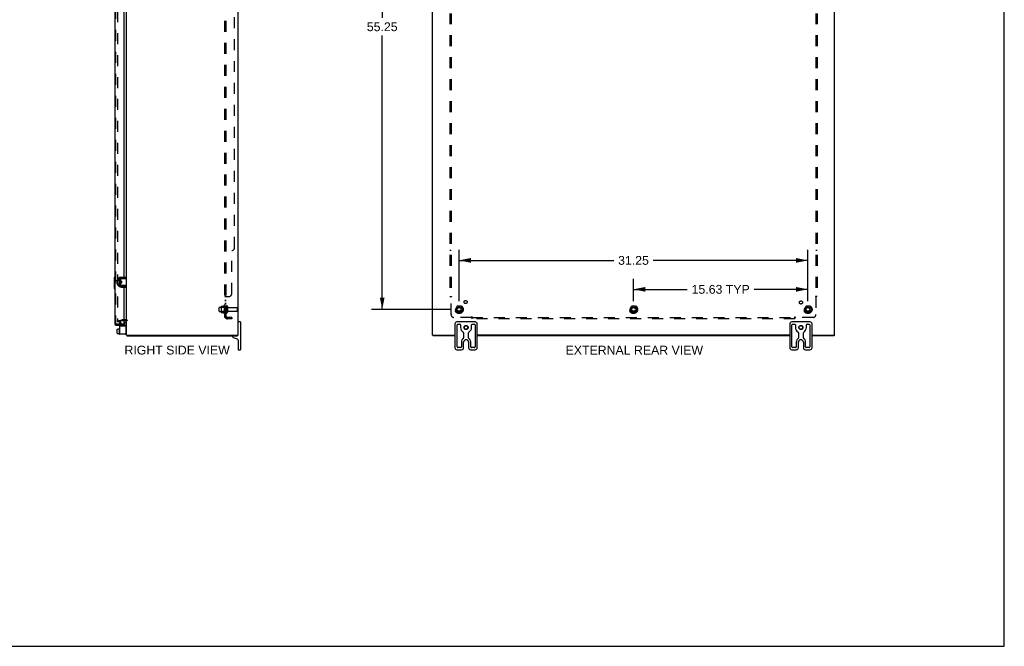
# Model space of a CAD drawing. Header units: inches. Extents: x 0 to 179, y 0 to 116.
# Tile 7 of 9: x 91 to 179, y 0 to 56. Entities that reach past the tile are written whole.
import ezdxf

# ---------------------------------------------------------------- set-up
doc = ezdxf.new("R2010")
doc.units = ezdxf.units.IN
doc.header["$LTSCALE"] = 9.842105
doc.header["$MEASUREMENT"] = 0
doc.linetypes.add('HIDDEN', pattern=[0.2, 0.1, -0.1])
doc.layers.get('0').update_dxf_attribs({"linetype": 'CONTINUOUS'})
for name, color, linetype in [('DEFAULT_2', 8, 'HIDDEN'), ('DIMENSIONS', 7, 'CONTINUOUS'), ('DOOR_ASSEMBLY', 7, 'CONTINUOUS'), ('SUBPANEL', 7, 'CONTINUOUS')]:
    doc.layers.add(name, color=color, linetype=linetype)
doc.styles.get("Standard").update_dxf_attribs({"font": 'arial.ttf'})
doc.dimstyles.new('DIMSTYLE_1', dxfattribs={"dimtxt": 0.789474, "dimasz": 1.052632, "dimexe": 0.09, "dimexo": 0.07, "dimgap": 0.0375, "dimtad": 0, "dimtih": 1, "dimtoh": 1, "dimzin": 4, "dimdsep": 46, "dimtxsty": 'Standard', "dimblk": '_FILLED', "dimblk1": '_FILLED', "dimblk2": '_FILLED', "dimcen": 0.09, "dimadec": 3, "dimazin": 1, "dimtfac": 1, "dimtdec": 3, "dimtofl": 0, "dimtmove": 0, "dimatfit": 3, "dimldrblk": '_FILLED', "dimfxl": 0, "dimtolj": 1, "dimtzin": 4, "dimarcsym": 0})

# ---------------------------------------------------------------- blocks, each defined once
blk = doc.blocks.new('_FILLED')
at = {"color": 0, "linetype": 'ByBlock'}
blk.add_solid([(0, 0), (-1, 0.2), (-1, -0.2)], dxfattribs=at)
blk = doc.blocks.new('*D11')
at = {"layer": 'DIMENSIONS', "color": 2, "linetype": 'Continuous'}
for p, q in [((129.358, 85.454), (122.258, 85.454)), ((123.205, 85.454), (123.205, 56.328)), ((123.205, 30.204), (123.205, 54.749)), ((129.358, 30.204), (122.258, 30.204))]:
    blk.add_line(p, q, dxfattribs=at)
at = {"layer": 'DIMENSIONS', "color": 2, "linetype": 'Continuous', "xscale": 1.0526315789, "yscale": 1.0526315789, "zscale": 1.0526315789}
for p, rotation in [((123.205, 85.454), 90), ((123.205, 30.204), 270)]:
    blk.add_blockref('_FILLED', p, dxfattribs=dict(at, rotation=rotation))
at = {"layer": 'DIMENSIONS', "color": 2, "linetype": 'Continuous', "insert": (123.205, 55.933), "char_height": 0.7895, "width": 2.75876, "attachment_point": 2, "line_spacing_factor": 0.9}
blk.add_mtext('55.25', dxfattribs=at)
blk = doc.blocks.new('*D12')
at = {"layer": 'DIMENSIONS', "color": 2, "linetype": 'Continuous'}
for p, q in [((130.095, 30.941), (130.095, 35.543)), ((161.345, 30.941), (161.345, 35.543)), ((130.095, 34.596), (143.946, 34.596)), ((161.345, 34.596), (147.494, 34.596))]:
    blk.add_line(p, q, dxfattribs=at)
at = {"layer": 'DIMENSIONS', "color": 2, "linetype": 'Continuous', "xscale": 1.0526315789, "yscale": 1.0526315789, "zscale": 1.0526315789, "rotation": 180}
blk.add_blockref('_FILLED', (130.095, 34.596), dxfattribs=at)
at = {"layer": 'DIMENSIONS', "color": 2, "linetype": 'Continuous', "xscale": 1.0526315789, "yscale": 1.0526315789, "zscale": 1.0526315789}
blk.add_blockref('_FILLED', (161.345, 34.596), dxfattribs=at)
at = {"layer": 'DIMENSIONS', "color": 2, "linetype": 'Continuous', "insert": (145.72, 34.991), "char_height": 0.7895, "width": 2.75876, "attachment_point": 2, "line_spacing_factor": 0.9}
blk.add_mtext('31.25', dxfattribs=at)
blk = doc.blocks.new('*D13')
at = {"layer": 'DIMENSIONS', "color": 2, "linetype": 'Continuous'}
for p, q in [((145.72, 30.941), (145.72, 32.946)), ((161.345, 30.941), (161.345, 32.946)), ((145.72, 31.999), (150.536, 31.999)), ((161.345, 31.999), (156.529, 31.999))]:
    blk.add_line(p, q, dxfattribs=at)
at = {"layer": 'DIMENSIONS', "color": 2, "linetype": 'Continuous', "xscale": 1.0526315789, "yscale": 1.0526315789, "zscale": 1.0526315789, "rotation": 180}
blk.add_blockref('_FILLED', (145.72, 31.999), dxfattribs=at)
at = {"layer": 'DIMENSIONS', "color": 2, "linetype": 'Continuous', "xscale": 1.0526315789, "yscale": 1.0526315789, "zscale": 1.0526315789}
blk.add_blockref('_FILLED', (161.345, 31.999), dxfattribs=at)
at = {"layer": 'DIMENSIONS', "color": 2, "linetype": 'Continuous', "insert": (153.533, 32.394), "char_height": 0.7895, "width": 5.20348, "attachment_point": 2, "line_spacing_factor": 0.9}
blk.add_mtext('15.63 TYP', dxfattribs=at)

msp = doc.modelspace()

# ---------------------------------------------------------------- linework, layer by layer
at = {"color": 7, "linetype": 'Continuous'}
for p, q in [((178.9474, 0), (178.9474, 115.7895)), ((99.4479, 32.6885), (99.4479, 32.8245)), ((99.4479, 32.6885), (99.5159, 32.6885)), ((99.4579, 32.8345), (99.6229, 32.8345)), ((99.5159, 32.6205), (99.5159, 32.6885)), ((99.6229, 32.898), (99.6229, 32.411)), ((99.6329, 32.908), (99.6529, 32.908)), ((99.6629, 32.9682), (99.6659, 32.9682)), ((99.7669, 32.937), (99.7669, 32.372)), ((99.7709, 32.7718), (99.7709, 32.957)), ((99.7809, 32.967), (100.3004, 32.967)), ((99.8309, 32.747), (99.7809, 32.747)), ((99.7971, 32.5619), (99.7971, 32.747)), ((99.7984, 32.6748), (99.7971, 32.6868)), ((99.8023, 32.6346), (99.7984, 32.6748)), ((99.8239, 32.6778), (99.8225, 32.6989)), ((99.8266, 32.6346), (99.8239, 32.6778)), ((100.2669, 32.997), (99.8269, 32.997)), ((99.8309, 32.747), (99.8309, 32.5619)), ((100.2669, 32.997), (100.2669, 33.101)), ((99.4479, 32.6205), (99.5159, 32.6205)), ((99.4479, 32.4745), (99.4479, 32.6205)), ((99.4579, 32.4645), (99.6229, 32.4645)), ((99.6329, 32.401), (99.6529, 32.401)), ((99.6629, 32.3408), (99.6659, 32.3408)), ((99.7709, 32.352), (99.7709, 32.5371)), ((99.8309, 32.5619), (99.7809, 32.5619)), ((100.3004, 32.342), (99.7809, 32.342)), ((99.8072, 32.5619), (99.8129, 32.5716)), ((99.8115, 32.5739), (99.8185, 32.5619)), ((99.828, 32.6134), (99.8266, 32.6346)), ((99.8269, 32.312), (100.2669, 32.312)), ((100.2276, 32.3494), (100.2204, 32.352)), ((100.2669, 32.312), (100.2669, 32.208)), ((99.4479, 28.0648), (99.4479, 28.4201)), ((99.4579, 28.4312), (99.5159, 28.4312)), ((99.4579, 28.4303), (99.5159, 28.4303)), ((99.5159, 28.4466), (99.6229, 28.4466)), ((99.5159, 28.4303), (99.5159, 28.4466)), ((99.6229, 28.4886), (99.6229, 28.0016)), ((99.6329, 28.4986), (99.6529, 28.4986)), ((100.1129, 29.032), (100.1129, 28.7169)), ((100.1229, 29.042), (100.2604, 29.042)), ((110.4754, 29.0795), (110.3254, 29.0795)), ((110.5004, 29.0545), (110.5004, 26.6045)), ((129.7203, 28.8945), (129.7203, 26.7645)), ((131.5353, 29.0795), (129.9053, 29.0795)), ((129.9203, 26.842), (129.9203, 28.817)), ((129.9828, 28.8795), (130.1678, 28.8795)), ((130.2303, 28.817), (130.2303, 28.5795)), ((131.2103, 28.5795), (131.2103, 28.817)), ((131.2728, 28.8795), (131.4578, 28.8795)), ((131.5203, 28.817), (131.5203, 26.842)), ((131.7203, 26.7645), (131.7203, 28.8945)), ((159.7203, 28.8945), (159.7203, 26.7645)), ((161.5353, 29.0795), (159.9053, 29.0795)), ((159.9203, 26.842), (159.9203, 28.817)), ((159.9828, 28.8795), (160.1678, 28.8795)), ((160.2303, 28.817), (160.2303, 28.5795)), ((161.2103, 28.5795), (161.2103, 28.817)), ((161.2728, 28.8795), (161.4578, 28.8795)), ((161.5203, 28.817), (161.5203, 26.842)), ((161.7203, 26.7645), (161.7203, 28.8945)), ((99.4579, 28.0545), (99.5159, 28.0545)), ((99.4579, 28.0536), (99.5159, 28.0536)), ((99.5159, 28.0371), (99.5159, 28.0545)), ((99.5159, 28.0371), (99.6229, 28.0371)), ((99.6329, 27.9916), (99.6529, 27.9916)), ((100.2204, 27.9795), (100.2069, 27.9795)), ((100.3004, 27.9045), (100.4034, 27.9045)), ((100.3234, 27.9045), (100.3234, 27.8295)), ((109.8004, 27.7695), (109.8004, 27.7515)), ((109.8398, 27.6951), (110.2082, 27.561)), ((110.2006, 27.9045), (110.2978, 27.9045)), ((110.2474, 27.9045), (110.2474, 27.8295)), ((110.3004, 27.4294), (110.3004, 26.6045)), ((127.7229, 27.9045), (127.822, 27.9045)), ((127.7533, 27.9045), (127.7533, 27.8295)), ((130.5013, 28.104), (130.5013, 27.6581)), ((130.9393, 27.6581), (130.9393, 28.104)), ((160.5013, 28.104), (160.5013, 27.6581)), ((160.9393, 27.6581), (160.9393, 28.104)), ((163.6131, 27.9045), (163.7178, 27.9045)), ((163.6873, 27.9045), (163.6873, 27.8295)), ((110.3254, 26.5795), (110.4754, 26.5795)), ((129.9053, 26.5795), (130.3163, 26.5795)), ((130.2388, 26.7795), (129.9828, 26.7795)), ((130.3013, 27.2675), (130.3013, 26.842)), ((130.5013, 26.7645), (130.5013, 27.2675)), ((130.9393, 27.2675), (130.9393, 26.7645)), ((131.1243, 26.5795), (131.5353, 26.5795)), ((131.1393, 26.842), (131.1393, 27.2675)), ((131.4578, 26.7795), (131.2018, 26.7795)), ((159.9053, 26.5795), (160.3163, 26.5795)), ((160.2388, 26.7795), (159.9828, 26.7795)), ((160.3013, 27.2675), (160.3013, 26.842)), ((160.5013, 26.7645), (160.5013, 27.2675)), ((160.9393, 27.2675), (160.9393, 26.7645)), ((161.1243, 26.5795), (161.5353, 26.5795)), ((161.1393, 26.842), (161.1393, 27.2675)), ((161.4578, 26.7795), (161.2018, 26.7795)), ((0, 0), (178.9474, 0))]:
    msp.add_line(p, q, dxfattribs=at)
at = {"color": 3, "linetype": 'Continuous'}
for p, q in [((100.3004, 27.9045), (100.3004, 87.7545)), ((110.3004, 27.9045), (110.3004, 87.7545)), ((127.7203, 27.9045), (127.7203, 87.7545)), ((163.7203, 27.9045), (163.7203, 87.7545)), ((99.6629, 32.9682), (99.6629, 32.3408)), ((99.8269, 33.101), (100.2669, 33.101)), ((99.8269, 32.208), (100.2669, 32.208)), ((100.0574, 29.2045), (100.2584, 29.2045)), ((99.6629, 28.7169), (100.2069, 28.7169)), ((99.6629, 28.7169), (99.6629, 27.9795)), ((100.2669, 28.0395), (100.2669, 28.6569)), ((100.2069, 27.9795), (99.6629, 27.9795)), ((100.3004, 27.9045), (100.3004, 27.9045)), ((100.3234, 27.8295), (110.2474, 27.8295)), ((100.4127, 27.9045), (110.1905, 27.9045)), ((110.2978, 27.9045), (110.3004, 27.9045)), ((127.7203, 27.9045), (127.7229, 27.9045)), ((129.7203, 27.8295), (127.7533, 27.8295)), ((127.8302, 27.9045), (129.7203, 27.9045)), ((159.7203, 27.9045), (131.7203, 27.9045)), ((159.7203, 27.8295), (131.7203, 27.8295)), ((161.7203, 27.9045), (163.6104, 27.9045)), ((163.6873, 27.8295), (161.7203, 27.8295)), ((163.7178, 27.9045), (163.7203, 27.9045))]:
    msp.add_line(p, q, dxfattribs=at)
at = {"color": 7, "linetype": 'Continuous'}
for points in [[(99.7709, 32.7718), (99.7709, 32.77), (99.771, 32.7683), (99.7711, 32.7667), (99.7713, 32.7651), (99.7715, 32.7637), (99.7718, 32.7622), (99.772, 32.7609), (99.7723, 32.7596), (99.7727, 32.7584), (99.773, 32.7572), (99.7734, 32.7561), (99.7738, 32.755), (99.7742, 32.7539), (99.7747, 32.7529), (99.7751, 32.752), (99.7756, 32.7511), (99.7762, 32.7503), (99.7767, 32.7495), (99.7773, 32.7488), (99.7779, 32.7482), (99.7786, 32.7477), (99.7793, 32.7473), (99.78, 32.7471), (99.7809, 32.747)], [(99.8225, 32.6989), (99.8218, 32.7091), (99.821, 32.7188), (99.8203, 32.728), (99.8197, 32.7366), (99.819, 32.7444), (99.8187, 32.747)], [(100.2204, 32.957), (100.2276, 32.9595), (100.2309, 32.9606), (100.2341, 32.9617), (100.2372, 32.9627), (100.2401, 32.9635), (100.2429, 32.9643), (100.2455, 32.965), (100.2481, 32.9656), (100.2505, 32.9661), (100.2528, 32.9665), (100.255, 32.9667), (100.2571, 32.9669), (100.2591, 32.967)], [(99.7709, 32.3917), (99.7694, 32.393), (99.768, 32.3946), (99.7669, 32.3962)], [(99.7809, 32.5619), (99.7801, 32.5618), (99.7793, 32.5616), (99.7786, 32.5612), (99.778, 32.5607), (99.7774, 32.5602), (99.7768, 32.5595), (99.7762, 32.5588), (99.7757, 32.558), (99.7752, 32.5571), (99.7748, 32.5562), (99.7743, 32.5552), (99.7739, 32.5542), (99.7735, 32.5531), (99.7731, 32.552), (99.7727, 32.5508), (99.7724, 32.5495), (99.7721, 32.5482), (99.7718, 32.5469), (99.7715, 32.5454), (99.7713, 32.5439), (99.7711, 32.5423), (99.771, 32.5407), (99.7709, 32.5389), (99.7709, 32.5371)], [(99.8115, 32.5739), (99.811, 32.5749), (99.8102, 32.5772), (99.8094, 32.5802), (99.8086, 32.5839), (99.8079, 32.5884), (99.8071, 32.5935), (99.8063, 32.5992), (99.8055, 32.6054), (99.8047, 32.6121), (99.8039, 32.6193), (99.8031, 32.6268), (99.8023, 32.6346)], [(99.8309, 32.5748), (99.8308, 32.5756), (99.8301, 32.5843), (99.8294, 32.5936), (99.8287, 32.6033), (99.828, 32.6134)], [(100.2591, 32.342), (100.2571, 32.342), (100.255, 32.3422), (100.2528, 32.3425), (100.2505, 32.3428), (100.2481, 32.3433), (100.2455, 32.3439), (100.2429, 32.3446), (100.2401, 32.3454), (100.2372, 32.3462), (100.2341, 32.3472), (100.2309, 32.3483), (100.2276, 32.3494)]]:
    msp.add_lwpolyline(points, dxfattribs=at)
for centre, radius in [((130.7203, 28.5795), 0.188), ((130.7203, 28.5795), 0.156), ((160.7203, 28.5795), 0.188), ((160.7203, 28.5795), 0.156)]:
    msp.add_circle(centre, radius, dxfattribs=at)
for centre, radius, start, end in [((99.4579, 32.8245), 0.01, 90, 180), ((99.6329, 32.898), 0.01, 90, 180), ((99.6529, 32.898), 0.01, 0, 90), ((99.7809, 32.9045), 0.0162, 128.109548, 149.75015), ((99.8269, 32.937), 0.06, 90, 180), ((99.7809, 32.957), 0.01, 90, 144.847701), ((99.4579, 32.4745), 0.01, 180, 270), ((99.6329, 32.411), 0.01, 180, 270), ((99.6529, 32.411), 0.01, 270, 360), ((99.7809, 32.4045), 0.0162, 210.24985, 231.890452), ((99.8269, 32.372), 0.06, 180, 270), ((99.7809, 32.352), 0.01, 180, 189.022484), ((99.7809, 32.352), 0.01, 214.843837, 270), ((99.6329, 28.4886), 0.01, 90, 180.000005), ((99.6529, 28.4886), 0.01, 359.999995, 90), ((100.1229, 29.032), 0.01, 90, 180), ((100.2604, 29.002), 0.04, 0, 90), ((110.3254, 29.0545), 0.025, 90, 180), ((110.4754, 29.0545), 0.025, 0, 90), ((129.9053, 28.8945), 0.185, 90, 180), ((129.9828, 28.817), 0.0625, 90, 180), ((130.1678, 28.817), 0.0625, 360, 90), ((130.7203, 28.5795), 0.49, 180, 239.369319), ((130.7203, 28.5795), 0.49, 300.630681, 360), ((131.2728, 28.817), 0.0625, 90, 180), ((131.4578, 28.817), 0.0625, 360, 90), ((131.5353, 28.8945), 0.185, 0, 90), ((159.9053, 28.8945), 0.185, 90, 180), ((159.9828, 28.817), 0.0625, 90, 180), ((160.1678, 28.817), 0.0625, 360, 90), ((160.7203, 28.5795), 0.49, 180, 239.369319), ((160.7203, 28.5795), 0.49, 300.630681, 360), ((161.2728, 28.817), 0.0625, 90, 180), ((161.4578, 28.817), 0.0625, 360, 90), ((161.5353, 28.8945), 0.185, 0, 90), ((99.6329, 28.0016), 0.01, 179.999995, 270), ((99.6529, 28.0016), 0.01, 270, 0.000005), ((99.7809, 27.9951), 0.0162, 253.790962, 286.209038), ((100.2204, 28.0595), 0.08, 270, 360), ((109.8604, 27.7695), 0.06, 90, 180), ((109.8604, 27.7515), 0.06, 180, 250), ((110.1604, 27.4294), 0.14, 360, 70), ((110.1604, 27.9695), 0.14, 308.426545, 332.29443), ((130.7203, 27.2675), 0.419, 125.776952, 180), ((130.4388, 28.104), 0.0625, 360, 59.369319), ((130.4388, 27.6581), 0.0625, 305.776952, 360), ((130.7203, 27.2675), 0.219, 0, 180), ((131.0018, 28.104), 0.0625, 120.630681, 180), ((131.0018, 27.6581), 0.0625, 180, 234.223048), ((130.7203, 27.2675), 0.419, 0, 54.223048), ((160.7203, 27.2675), 0.419, 125.776952, 180), ((160.4388, 28.104), 0.0625, 360, 59.369319), ((160.4388, 27.6581), 0.0625, 305.776952, 360), ((160.7203, 27.2675), 0.219, 0, 180), ((161.0018, 28.104), 0.0625, 120.630681, 180), ((161.0018, 27.6581), 0.0625, 180, 234.223048), ((160.7203, 27.2675), 0.419, 0, 54.223048), ((110.3254, 26.6045), 0.025, 180, 270), ((110.4754, 26.6045), 0.025, 270, 360), ((129.9053, 26.7645), 0.185, 180, 270), ((129.9828, 26.842), 0.0625, 180, 270), ((130.2388, 26.842), 0.0625, 270, 0), ((130.3163, 26.7645), 0.185, 270, 360), ((131.1243, 26.7645), 0.185, 180, 270), ((131.2018, 26.842), 0.0625, 180, 270), ((131.4578, 26.842), 0.0625, 270, 0), ((131.5353, 26.7645), 0.185, 270, 360), ((159.9053, 26.7645), 0.185, 180, 270), ((159.9828, 26.842), 0.0625, 180, 270), ((160.2388, 26.842), 0.0625, 270, 0), ((160.3163, 26.7645), 0.185, 270, 360), ((161.1243, 26.7645), 0.185, 180, 270), ((161.2018, 26.842), 0.0625, 180, 270), ((161.4578, 26.842), 0.0625, 270, 0), ((161.5353, 26.7645), 0.185, 270, 360)]:
    msp.add_arc(centre, radius, start, end, dxfattribs=at)
at = {"color": 3, "linetype": 'Continuous'}
for centre, radius, start, end in [((99.8269, 32.937), 0.164, 90, 180), ((99.8269, 32.372), 0.164, 180, 270), ((100.2584, 29.1625), 0.042, 0, 90), ((100.2069, 28.6569), 0.06, 0, 90), ((100.2069, 28.0395), 0.06, 270, 360)]:
    msp.add_arc(centre, radius, start, end, dxfattribs=at)
at = {"color": 7, "linetype": 'Continuous'}
for centre, major_axis, ratio, start_param, end_param in [((99.4579, 28.4201), (0, 0.0111), 0.8988338, 6.2831853, 7.8539816), ((99.4579, 28.419), (0, 0.0112), 0.8891342, 0, 1.5707963), ((99.4579, 28.066), (0, 0.0114), 0.8754916, -4.712389, -3.1415927), ((99.4579, 28.0648), (0, 0.0113), 0.8861604, 7.8539816, 9.424778)]:
    msp.add_ellipse(centre, major_axis=major_axis, ratio=ratio, start_param=start_param, end_param=end_param, dxfattribs=at)
at = {"layer": 'DEFAULT_2', "color": 8, "linetype": 'HIDDEN'}
for p, q in [((99.4877, 86.4632), (99.4877, 29.1957)), ((108.6004, 30.047), (108.6004, 30.362)), ((108.6304, 30.392), (109.2254, 30.392)), ((108.6304, 30.017), (109.2254, 30.017)), ((108.7644, 30.4601), (108.7644, 29.9488)), ((108.7844, 30.388), (108.7644, 30.408)), ((108.7844, 30.021), (108.7644, 30.001)), ((108.7749, 30.482), (109.0025, 30.482)), ((109.0804, 30.388), (108.7844, 30.388)), ((108.7844, 30.388), (108.7844, 30.021)), ((109.0804, 30.021), (108.7844, 30.021)), ((109.0304, 30.5603), (109.0304, 29.8486)), ((109.0804, 30.388), (109.1004, 30.408)), ((109.0804, 30.388), (109.0804, 30.021)), ((109.0804, 30.021), (109.1004, 30.001)), ((109.1004, 30.5386), (109.1004, 29.8703)), ((109.2254, 30.462), (109.2254, 29.947)), ((109.3354, 30.462), (109.3354, 29.947)), ((109.3979, 30.3695), (110.1954, 30.3695)), ((109.3979, 30.0395), (110.1954, 30.0395)), ((110.2254, 30.0695), (110.2254, 30.3395)), ((129.9322, 30.477), (129.7778, 30.2095)), ((129.7778, 30.1995), (129.9322, 29.932)), ((130.2498, 30.482), (129.9409, 30.482)), ((130.4129, 30.2095), (130.2584, 30.477)), ((130.2584, 29.932), (130.4129, 30.1995)), ((145.5572, 30.477), (145.4028, 30.2095)), ((145.4028, 30.1995), (145.5572, 29.932)), ((145.8748, 30.482), (145.5659, 30.482)), ((146.0379, 30.2095), (145.8834, 30.477)), ((145.8834, 29.932), (146.0379, 30.1995)), ((161.1822, 30.477), (161.0278, 30.2095)), ((161.0278, 30.1995), (161.1822, 29.932)), ((161.4998, 30.482), (161.1909, 30.482)), ((161.6629, 30.2095), (161.5084, 30.477)), ((161.5084, 29.932), (161.6629, 30.1995)), ((99.4877, 29.1726), (99.8738, 29.276)), ((99.5071, 29.1001), (99.4877, 29.1726)), ((99.5071, 29.1001), (99.8932, 29.2036)), ((100.2584, 29.2795), (99.8997, 29.2795)), ((99.8997, 29.2045), (100.0574, 29.2045)), ((108.7749, 29.927), (109.0025, 29.927)), ((130.2498, 29.927), (129.9409, 29.927)), ((145.8748, 29.927), (145.5659, 29.927)), ((161.4998, 29.927), (161.1909, 29.927)), ((99.6629, 28.9339), (99.6629, 28.7169)), ((99.6768, 28.9859), (99.7181, 29.0575)), ((99.8082, 29.0055), (99.7181, 29.0575)), ((99.8082, 29.0055), (99.7669, 28.9339)), ((99.7669, 28.9339), (99.7669, 28.7169))]:
    msp.add_line(p, q, dxfattribs=at)
for points in [[(99.4877, 29.1957), (99.4878, 29.194), (99.4881, 29.1924), (99.4886, 29.1907), (99.4892, 29.1891)], [(99.5022, 29.1807), (99.5009, 29.1808), (99.4992, 29.1811), (99.4976, 29.1815), (99.4961, 29.1821), (99.4947, 29.1829), (99.4933, 29.1839), (99.4921, 29.185), (99.491, 29.1863), (99.49, 29.1877), (99.4892, 29.1891)], [(99.5058, 29.1812), (99.5041, 29.1809), (99.5025, 29.1807), (99.5022, 29.1807)]]:
    msp.add_lwpolyline(points, dxfattribs=at)
for centre, radius in [((130.0953, 30.2045), 0.3725), ((130.0953, 30.2045), 0.3558), ((130.0953, 30.2045), 0.3125), ((130.0953, 30.2045), 0.2035), ((130.0953, 30.2045), 0.1875), ((130.0953, 30.2045), 0.1835), ((130.0953, 30.2045), 0.165), ((145.7203, 30.2045), 0.3725), ((145.7203, 30.2045), 0.3558), ((145.7203, 30.2045), 0.3125), ((145.7203, 30.2045), 0.2035), ((145.7203, 30.2045), 0.1875), ((145.7203, 30.2045), 0.1835), ((145.7203, 30.2045), 0.165), ((161.3453, 30.2045), 0.3725), ((161.3453, 30.2045), 0.3558), ((161.3453, 30.2045), 0.3125), ((161.3453, 30.2045), 0.2035), ((161.3453, 30.2045), 0.1875), ((161.3453, 30.2045), 0.1835), ((161.3453, 30.2045), 0.165)]:
    msp.add_circle(centre, radius, dxfattribs=at)
for centre, radius, start, end in [((108.6304, 30.362), 0.03, 90, 180.000005), ((108.6304, 30.047), 0.03, 179.999995, 270), ((108.9056, 30.4601), 0.1412, 174.791949, 180), ((108.7749, 30.472), 0.01, 90, 174.80617), ((108.9838, 30.492), 0.01, 270, 336.032072), ((109.6305, 30.2045), 0.6977, 149.336868, 156.032072), ((109.062, 30.5386), 0.0384, 0, 145.550335), ((109.2804, 30.462), 0.055, 0, 180.000001), ((109.3979, 30.432), 0.0625, 180.000004, 270), ((109.3979, 29.977), 0.0625, 90, 179.999996), ((110.1954, 30.3395), 0.03, 359.999999, 90), ((110.1954, 30.0695), 0.03, 270, 0.000001), ((129.7865, 30.2045), 0.01, 150.012681, 209.988294), ((129.9409, 30.472), 0.01, 90.012354, 149.989151), ((130.2498, 30.472), 0.01, 30.012038, 89.988725), ((130.4042, 30.2045), 0.01, 330.012681, 29.988294), ((145.4115, 30.2045), 0.01, 150.012681, 209.988294), ((145.5659, 30.472), 0.01, 90.012354, 149.989151), ((145.8748, 30.472), 0.01, 30.012038, 89.988725), ((146.0292, 30.2045), 0.01, 330.012681, 29.988294), ((161.0365, 30.2045), 0.01, 150.012681, 209.988294), ((161.1909, 30.472), 0.01, 90.012354, 149.989151), ((161.4998, 30.472), 0.01, 30.012038, 89.988725), ((161.6542, 30.2045), 0.01, 330.012681, 29.988294), ((99.8997, 29.1795), 0.1, 90, 105), ((99.8997, 29.1795), 0.025, 90, 105), ((100.2584, 29.1625), 0.117, 0, 90), ((108.9056, 29.9488), 0.1412, 180, 185.208051), ((108.7749, 29.937), 0.01, 185.19383, 270), ((108.9838, 29.917), 0.01, 23.967928, 90), ((109.6305, 30.2045), 0.6977, 203.967928, 210.663132), ((109.062, 29.8703), 0.0384, 214.449665, 360), ((109.2804, 29.947), 0.055, 179.999999, 360), ((129.9409, 29.937), 0.01, 210.012038, 269.988725), ((130.2498, 29.937), 0.01, 270.012354, 329.989151), ((145.5659, 29.937), 0.01, 210.012038, 269.988725), ((145.8748, 29.937), 0.01, 270.012354, 329.989151), ((161.1909, 29.937), 0.01, 210.012038, 269.988725), ((161.4998, 29.937), 0.01, 270.012354, 329.989151), ((99.7669, 28.9339), 0.104, 150, 180)]:
    msp.add_arc(centre, radius, start, end, dxfattribs=at)
at = {"layer": 'DOOR_ASSEMBLY', "color": 3, "linetype": 'Continuous'}
for p, q in [((99.2324, 86.7438), (99.2324, 28.9151)), ((100.0574, 57.383), (100.0574, 33.101)), ((99.6161, 32.8345), (99.6161, 33.0107)), ((99.6661, 33.0607), (99.7194, 33.0607)), ((100.0574, 32.997), (100.0574, 32.967)), ((99.6161, 32.2982), (99.6161, 32.4645)), ((99.7194, 32.2482), (99.6661, 32.2482)), ((100.0574, 32.342), (100.0574, 32.312)), ((100.0574, 32.208), (100.0574, 28.8731)), ((99.3494, 28.7981), (100.0574, 28.7981))]:
    msp.add_line(p, q, dxfattribs=at)
at = {"layer": 'DOOR_ASSEMBLY', "color": 8, "linetype": 'HIDDEN'}
for p, q in [((99.3074, 86.7438), (99.3074, 28.9151)), ((100.0574, 28.8731), (99.3494, 28.8731)), ((99.6161, 28.8731), (99.6161, 28.7981)), ((99.7724, 28.8731), (99.7724, 28.7981))]:
    msp.add_line(p, q, dxfattribs=at)
at = {"layer": 'DOOR_ASSEMBLY', "color": 7, "linetype": 'Continuous'}
for p, q in [((99.1724, 33.0643), (99.1724, 32.0943)), ((99.1874, 33.0793), (99.2324, 33.0793)), ((99.219, 32.9793), (99.219, 32.1793)), ((99.1874, 32.0793), (99.2324, 32.0793)), ((100.0574, 28.7981), (100.0574, 28.8731))]:
    msp.add_line(p, q, dxfattribs=at)
for points in [[(99.2174, 33.0155), (99.2178, 33.0098), (99.2182, 33.004), (99.2186, 32.998), (99.2188, 32.9919), (99.219, 32.9856), (99.219, 32.9793)], [(99.219, 32.1793), (99.219, 32.173), (99.2188, 32.1668), (99.2186, 32.1607), (99.2182, 32.1547), (99.2178, 32.1488), (99.2174, 32.1432)]]:
    msp.add_lwpolyline(points, dxfattribs=at)
for centre, start, end in [((99.1874, 33.0643), 90, 180), ((99.2174, 33.0643), 0, 90), ((99.1874, 32.0943), 180, 270), ((99.2174, 32.0943), 270, 360)]:
    msp.add_arc(centre, 0.015, start, end, dxfattribs=at)
at = {"layer": 'DOOR_ASSEMBLY', "color": 3, "linetype": 'Continuous'}
for centre, radius, start, end in [((99.6661, 33.0107), 0.05, 90, 180), ((99.6661, 32.2982), 0.05, 180, 270), ((99.3494, 28.9151), 0.117, 180, 270)]:
    msp.add_arc(centre, radius, start, end, dxfattribs=at)
at = {"layer": 'DOOR_ASSEMBLY', "color": 8, "linetype": 'HIDDEN'}
msp.add_arc((99.3494, 28.9151), 0.042, 180, 270, dxfattribs=at)
at = {"layer": 'SUBPANEL', "color": 8, "linetype": 'HIDDEN'}
for p, q in [((109.1004, 29.4857), (109.1004, 86.1732)), ((109.2254, 29.4857), (109.2254, 86.1732)), ((129.2516, 84.2982), (129.2516, 31.3607)), ((129.3766, 84.2982), (129.3766, 31.3607)), ((162.0641, 84.2982), (162.0641, 31.3607)), ((162.1891, 84.2982), (162.1891, 31.3607)), ((109.9754, 35.7357), (109.9754, 79.9232)), ((109.7254, 31.6107), (109.7254, 35.4857)), ((129.3766, 35.4857), (129.2516, 35.4857)), ((162.1891, 35.4857), (162.0641, 35.4857)), ((109.2254, 31.3254), (109.1004, 31.3254)), ((109.2254, 31.0002), (109.1004, 31.0002)), ((109.2254, 30.9637), (109.1004, 30.9637)), ((109.1523, 31.3591), (109.15, 31.3576)), ((109.1543, 31.3607), (109.4754, 31.3607)), ((109.2259, 31.3282), (109.2255, 31.3267)), ((109.2509, 31.3607), (109.2512, 31.3589)), ((129.2516, 31.3607), (129.4175, 31.3607)), ((129.3579, 31.3437), (129.3643, 31.3371)), ((129.3766, 29.7357), (129.3766, 31.3254)), ((162.1891, 31.3607), (162.0232, 31.3607)), ((162.0641, 31.3254), (162.0641, 29.7357)), ((109.2254, 30.7192), (109.1004, 30.7192)), ((109.2254, 30.6827), (109.1004, 30.6827)), ((109.2254, 30.4545), (109.1004, 30.4545)), ((109.2254, 29.9545), (109.1004, 29.9545)), ((109.2254, 29.4857), (109.1004, 29.4857)), ((109.1543, 29.4472), (109.2509, 29.5266)), ((109.7254, 29.4857), (109.3374, 29.4857)), ((109.7254, 29.3607), (109.3374, 29.3607)), ((109.7254, 29.4857), (109.7254, 29.3607)), ((131.2162, 29.4857), (129.6266, 29.4857)), ((131.2516, 29.3607), (131.2516, 29.5266)), ((131.2516, 29.4857), (160.1891, 29.4857)), ((160.1891, 29.3607), (131.2516, 29.3607)), ((160.1891, 29.3607), (160.1891, 29.5266)), ((160.2061, 29.467), (160.2127, 29.4735)), ((161.8141, 29.4857), (160.2244, 29.4857))]:
    msp.add_line(p, q, dxfattribs=at)
for points in [[(109.1196, 31.3437), (109.1164, 31.3421), (109.1134, 31.3406), (109.1106, 31.339), (109.1079, 31.3371), (109.1055, 31.3352), (109.1037, 31.3334), (109.1023, 31.3316), (109.1013, 31.3298), (109.1007, 31.3282), (109.1004, 31.3267), (109.1004, 31.3254)], [(109.1007, 31.3282), (109.1004, 31.3267), (109.1004, 31.3254)], [(109.1134, 31.3406), (109.1106, 31.339), (109.1079, 31.3371), (109.1055, 31.3352), (109.1037, 31.3334), (109.1023, 31.3316), (109.1013, 31.3298)], [(109.1265, 31.3467), (109.123, 31.3452), (109.1196, 31.3437)], [(109.1543, 31.3607), (109.1523, 31.3591), (109.15, 31.3576), (109.1472, 31.356), (109.1442, 31.3544), (109.1409, 31.3529), (109.1374, 31.3513), (109.1338, 31.3498), (109.1265, 31.3467)], [(109.1472, 31.356), (109.1442, 31.3544), (109.1409, 31.3529)], [(109.2398, 31.341), (109.2359, 31.3383), (109.234, 31.3369), (109.2321, 31.3355), (109.2303, 31.3341), (109.2288, 31.3326), (109.2275, 31.3311), (109.2265, 31.3296), (109.2259, 31.3282), (109.2255, 31.3267), (109.2254, 31.3254)], [(109.234, 31.3369), (109.2321, 31.3355), (109.2303, 31.3341), (109.2288, 31.3326), (109.2275, 31.3311)], [(109.2509, 31.3607), (109.2512, 31.3589), (109.2514, 31.3572), (109.2514, 31.3556), (109.2511, 31.354), (109.2506, 31.3525), (109.25, 31.3509), (109.249, 31.3494), (109.2479, 31.3479), (109.2466, 31.3464), (109.2451, 31.345), (109.2435, 31.3436), (109.2417, 31.3423), (109.2398, 31.341)], [(109.2451, 31.345), (109.2435, 31.3436), (109.2417, 31.3423)], [(109.2514, 31.3572), (109.2514, 31.3556), (109.2511, 31.354), (109.2506, 31.3525), (109.25, 31.3509), (109.249, 31.3494), (109.2479, 31.3479), (109.2466, 31.3464)], [(129.3381, 31.3607), (129.3402, 31.3591), (129.3423, 31.3576), (129.3443, 31.356), (129.3463, 31.3544), (129.3482, 31.3529), (129.3499, 31.3513), (129.3516, 31.3498), (129.3533, 31.3483), (129.3548, 31.3467), (129.3564, 31.3452), (129.3579, 31.3437)], [(129.3643, 31.3371), (129.3662, 31.3352), (129.3681, 31.3334), (129.37, 31.3316), (129.3718, 31.3298), (129.3735, 31.3282), (129.3751, 31.3267), (129.3766, 31.3254)], [(129.3959, 31.3383), (129.3913, 31.3355), (129.3889, 31.3341), (129.3865, 31.3326), (129.3843, 31.3311), (129.3821, 31.3296), (129.3801, 31.3282), (129.3783, 31.3267), (129.3766, 31.3254)], [(129.4175, 31.3607), (129.4168, 31.3589), (129.416, 31.3572), (129.4152, 31.3556), (129.4143, 31.354), (129.4132, 31.3525), (129.412, 31.3509), (129.4107, 31.3494), (129.4092, 31.3479), (129.4076, 31.3464), (129.4059, 31.345), (129.4041, 31.3436), (129.4022, 31.3423), (129.4002, 31.341), (129.3981, 31.3396), (129.3959, 31.3383)], [(162.0232, 31.3607), (162.0239, 31.3589), (162.0246, 31.3572), (162.0255, 31.3556), (162.0264, 31.354), (162.0275, 31.3525), (162.0287, 31.3509), (162.03, 31.3494), (162.0315, 31.3479), (162.0331, 31.3464), (162.0348, 31.345), (162.0366, 31.3436), (162.0385, 31.3423), (162.0405, 31.341), (162.0426, 31.3396), (162.0448, 31.3383), (162.0494, 31.3355)], [(162.0494, 31.3355), (162.0518, 31.3341), (162.0541, 31.3326), (162.0564, 31.3311), (162.0586, 31.3296), (162.0606, 31.3282), (162.0624, 31.3267), (162.0641, 31.3254)], [(162.0828, 31.3437), (162.0763, 31.3371), (162.0744, 31.3352), (162.0726, 31.3334), (162.0707, 31.3316), (162.0689, 31.3298), (162.0672, 31.3282), (162.0655, 31.3267), (162.0641, 31.3254)], [(162.1026, 31.3607), (162.1005, 31.3591), (162.0984, 31.3576), (162.0963, 31.356), (162.0944, 31.3544), (162.0925, 31.3529), (162.0907, 31.3513), (162.0891, 31.3498), (162.0874, 31.3483), (162.0859, 31.3467), (162.0843, 31.3452), (162.0828, 31.3437)], [(109.1301, 29.4624), (109.123, 29.4655), (109.1196, 29.467), (109.1164, 29.4685), (109.1134, 29.47), (109.1106, 29.4716), (109.1079, 29.4735), (109.1055, 29.4754), (109.1037, 29.4772), (109.1023, 29.4791), (109.1013, 29.4809), (109.1007, 29.4826), (109.1004, 29.4843), (109.1004, 29.4857)], [(109.1543, 29.4472), (109.1523, 29.4493), (109.15, 29.4514), (109.1472, 29.4535), (109.1442, 29.4554), (109.1409, 29.4573), (109.1374, 29.4591), (109.1338, 29.4607), (109.1301, 29.4624)], [(109.1656, 29.4856), (109.1657, 29.4856), (109.166, 29.4856), (109.1664, 29.4857), (109.1668, 29.4857), (109.1673, 29.4857), (109.1678, 29.4857), (109.1683, 29.4857), (109.1689, 29.4857)], [(109.1658, 29.4856), (109.1657, 29.4856), (109.1656, 29.4856)], [(109.2294, 29.5087), (109.2294, 29.5087), (109.2292, 29.5086), (109.229, 29.5085), (109.2287, 29.5083), (109.2283, 29.508), (109.2279, 29.5078), (109.2274, 29.5075), (109.2269, 29.5072), (109.2264, 29.5069), (109.2259, 29.5066), (109.2253, 29.5062), (109.2247, 29.5059), (109.2242, 29.5056), (109.2236, 29.5053), (109.223, 29.505), (109.2224, 29.5046), (109.2217, 29.5043), (109.2211, 29.504), (109.2204, 29.5036), (109.2198, 29.5033), (109.2191, 29.5029), (109.2184, 29.5026), (109.2177, 29.5023), (109.217, 29.5019), (109.2163, 29.5016), (109.2156, 29.5012), (109.2148, 29.5009), (109.2141, 29.5005), (109.2133, 29.5002), (109.2125, 29.4998), (109.2118, 29.4995), (109.211, 29.4991), (109.2102, 29.4988), (109.2094, 29.4984), (109.2086, 29.4981), (109.2077, 29.4977), (109.2069, 29.4974), (109.206, 29.497), (109.2051, 29.4967), (109.2043, 29.4963), (109.2034, 29.496), (109.2024, 29.4956), (109.2015, 29.4952), (109.2005, 29.4949), (109.1996, 29.4945), (109.1986, 29.4942), (109.1976, 29.4938), (109.1966, 29.4934), (109.1955, 29.4931), (109.1945, 29.4927), (109.1935, 29.4924), (109.1924, 29.492), (109.1913, 29.4917), (109.1903, 29.4913), (109.1892, 29.491), (109.1882, 29.4907), (109.1871, 29.4904), (109.1861, 29.4901), (109.185, 29.4898), (109.184, 29.4895), (109.183, 29.4892), (109.182, 29.4889), (109.181, 29.4887), (109.18, 29.4884), (109.1791, 29.4882), (109.1781, 29.4879), (109.1772, 29.4877), (109.1763, 29.4875), (109.1753, 29.4873), (109.1744, 29.4871), (109.1735, 29.4869), (109.1727, 29.4867), (109.1718, 29.4866), (109.1709, 29.4864), (109.1701, 29.4862), (109.1692, 29.4861), (109.1685, 29.486), (109.1677, 29.4859), (109.1671, 29.4858), (109.1666, 29.4857), (109.1662, 29.4857), (109.1659, 29.4856), (109.1658, 29.4856)], [(109.2435, 29.5132), (109.2398, 29.5093), (109.2379, 29.5072), (109.2359, 29.505), (109.234, 29.5028), (109.2321, 29.5004), (109.2303, 29.498), (109.2288, 29.4956), (109.2275, 29.4934), (109.2265, 29.4912), (109.2259, 29.4892), (109.2255, 29.4874), (109.2254, 29.4857)], [(109.2255, 29.5057), (109.2259, 29.5061), (109.2264, 29.5064), (109.2268, 29.5068), (109.2273, 29.5071), (109.2277, 29.5075), (109.2281, 29.5078), (109.2284, 29.508), (109.2288, 29.5083), (109.229, 29.5085), (109.2292, 29.5086), (109.2294, 29.5087), (109.2294, 29.5087)], [(109.2509, 29.5266), (109.2512, 29.5259), (109.2514, 29.5252), (109.2514, 29.5243), (109.2511, 29.5234), (109.2506, 29.5223), (109.25, 29.5211), (109.249, 29.5198), (109.2479, 29.5183), (109.2466, 29.5167), (109.2451, 29.515), (109.2435, 29.5132)], [(131.2264, 29.5004), (131.225, 29.498), (131.2235, 29.4956), (131.222, 29.4934), (131.2205, 29.4912), (131.2191, 29.4892), (131.2176, 29.4874), (131.2162, 29.4857)], [(131.2346, 29.467), (131.228, 29.4735), (131.2261, 29.4754), (131.2243, 29.4772), (131.2225, 29.4791), (131.2207, 29.4809), (131.2191, 29.4826), (131.2176, 29.4843), (131.2162, 29.4857)], [(131.2516, 29.5266), (131.2498, 29.5259), (131.2481, 29.5252), (131.2465, 29.5243), (131.2449, 29.5234), (131.2434, 29.5223), (131.2418, 29.5211), (131.2403, 29.5198), (131.2388, 29.5183), (131.2373, 29.5167), (131.2359, 29.515), (131.2345, 29.5132), (131.2332, 29.5113), (131.2318, 29.5093), (131.2305, 29.5072), (131.2292, 29.505), (131.2264, 29.5004)], [(131.2516, 29.4472), (131.25, 29.4493), (131.2485, 29.4514), (131.2469, 29.4535), (131.2453, 29.4554), (131.2437, 29.4573), (131.2422, 29.4591), (131.2407, 29.4607), (131.2391, 29.4624), (131.2376, 29.4639), (131.2361, 29.4655), (131.2346, 29.467)], [(160.1891, 29.5266), (160.1909, 29.5259), (160.1926, 29.5252), (160.1942, 29.5243), (160.1958, 29.5234), (160.1973, 29.5223), (160.1989, 29.5211), (160.2004, 29.5198), (160.2019, 29.5183), (160.2034, 29.5167), (160.2048, 29.515), (160.2062, 29.5132), (160.2075, 29.5113), (160.2088, 29.5093), (160.2102, 29.5072), (160.2115, 29.505)], [(160.1891, 29.4472), (160.1907, 29.4493), (160.1922, 29.4514), (160.1938, 29.4535), (160.1954, 29.4554), (160.1969, 29.4573), (160.1985, 29.4591), (160.2, 29.4607), (160.2015, 29.4624), (160.2031, 29.4639), (160.2046, 29.4655), (160.2061, 29.467)], [(160.2115, 29.505), (160.2143, 29.5004), (160.2157, 29.498), (160.2172, 29.4956), (160.2187, 29.4934), (160.2202, 29.4912), (160.2216, 29.4892), (160.2231, 29.4874), (160.2244, 29.4857)], [(160.2127, 29.4735), (160.2146, 29.4754), (160.2164, 29.4772), (160.2182, 29.4791), (160.22, 29.4809), (160.2216, 29.4826), (160.2231, 29.4843), (160.2244, 29.4857)]]:
    msp.add_lwpolyline(points, dxfattribs=at)
for centre, radius in [((130.6753, 30.8597), 0.1405), ((160.7266, 30.8232), 0.1405), ((130.0953, 30.2045), 0.25), ((145.7203, 30.2045), 0.25), ((161.3453, 30.2045), 0.25)]:
    msp.add_circle(centre, radius, dxfattribs=at)
for centre, radius, start, end in [((109.7254, 35.7357), 0.25, 270, 360), ((109.4754, 31.6107), 0.25, 270, 360), ((109.3374, 29.5977), 0.237, 180, 270), ((109.3374, 29.5977), 0.112, 180, 270), ((129.6266, 29.7357), 0.25, 180, 270), ((161.8141, 29.7357), 0.25, 270, 360)]:
    msp.add_arc(centre, radius, start, end, dxfattribs=at)

# ---------------------------------------------------------------- texts
at = {"layer": 'DIMENSIONS', "color": 2, "linetype": 'Continuous', "char_height": 0.789474, "attachment_point": 2, "line_spacing_factor": 0.9}
for s, insert, width in [('RIGHT SIDE VIEW', (104.8286, 26.9491), 9.414987), ('EXTERNAL REAR VIEW', (145.7942, 26.9438), 12.291137)]:
    msp.add_mtext(s, dxfattribs=dict(at, insert=insert, width=width))

# ---------------------------------------------------------------- dimensions: what is measured, and where the dimension line sits
at = {"layer": 'DIMENSIONS', "color": 2, "linetype": 'Continuous'}
dim = msp.add_linear_dim(base=(123.2052, 30.2045), p1=(129.4285, 85.4545), p2=(129.4285, 30.2045), angle=270, dimstyle='DIMSTYLE_1', dxfattribs=at)
dim.commit()
dim.dimension.update_dxf_attribs({"geometry": '*D11', "text_midpoint": (123.205, 55.5341), "dimtype": 160})
dim = msp.add_linear_dim(base=(161.3453, 34.596), p1=(130.0953, 30.8713), p2=(161.3453, 30.8713), dimstyle='DIMSTYLE_1', dxfattribs=at)
dim.commit()
dim.dimension.update_dxf_attribs({"geometry": '*D12', "text_midpoint": (145.7216, 34.5916), "dimtype": 160})
dim = msp.add_linear_dim(base=(161.3453420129, 31.9990401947), p1=(145.7203420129, 30.8712972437), p2=(161.3453420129, 30.8712972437), text='<> TYP', dimstyle='DIMSTYLE_1', dxfattribs=at)
dim.commit()
dim.dimension.update_dxf_attribs({"geometry": '*D13', "text_midpoint": (153.5328420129, 31.9990401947), "dimtype": 160})

doc.saveas('drawing.dxf')
